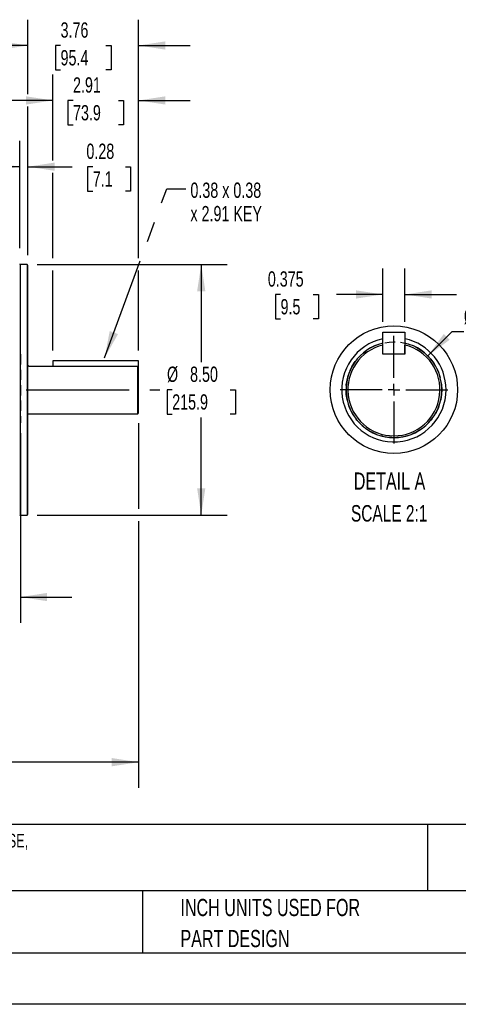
# Model space of a CAD drawing. Header units: inches. Extents: x 0 to 77, y 0 to 59.5.
# Tile 6 of 17: x 29.1 to 44, y 0 to 33.4. Entities that reach past the tile are written whole.
import ezdxf

# ---------------------------------------------------------------- set-up
doc = ezdxf.new("R2010")
doc.units = ezdxf.units.IN
doc.header["$LTSCALE"] = 7
doc.header["$MEASUREMENT"] = 0
doc.linetypes.add('CENTERX2', pattern=[0.8, 0.5, -0.1, 0.1, -0.1])
doc.linetypes.add('HIDDEN', pattern=[0.075, 0.05, -0.025])
for name, color, linetype in [('CENTER', 40, 'CENTERX2'), ('HIDDEN', 102, 'HIDDEN'), ('SLD-DEFPOINTS', 7, 'Continuous')]:
    doc.layers.add(name, color=color, linetype=linetype)
doc.layers.add('DIMENSIONS', color=140, linetype='Continuous', lineweight=25)
doc.layers.add('TEXT', color=140, linetype='Continuous', lineweight=25)
doc.styles.add('SLDTEXTSTYLE0', font='TXT', dxfattribs={"width": 0.7})
doc.dimstyles.new('SLDDIMSTYLE1', dxfattribs={"dimtxt": 0.518519, "dimasz": 0.91, "dimexe": 0, "dimexo": 0.0625, "dimgap": 0.12963, "dimtad": 0, "dimtih": 1, "dimtoh": 1, "dimrnd": 1e-09, "dimdsep": 46, "dimtxsty": 'SLDTEXTSTYLE0', "dimsah": 1, "dimcen": 0.09, "dimadec": 0, "dimazin": 2, "dimtfac": 1, "dimtmove": 0, "dimatfit": 0, "dimfxl": 0, "dimfrac": 2, "dimtolj": 1, "dimtzin": 12, "dimarcsym": 0})
doc.dimstyles.new('SLDDIMSTYLE10', dxfattribs={"dimtxt": 0.518519, "dimasz": 0.91, "dimexe": 0, "dimexo": 0.0625, "dimgap": 0.12963, "dimtad": 0, "dimtih": 1, "dimtoh": 1, "dimdec": 3, "dimlfac": 0.5, "dimrnd": 1e-09, "dimzin": 12, "dimdsep": 46, "dimtxsty": 'SLDTEXTSTYLE0', "dimsah": 1, "dimcen": 0, "dimadec": 0, "dimazin": 3, "dimtfac": 1, "dimtdec": 3, "dimtofl": 0, "dimtmove": 0, "dimatfit": 3, "dimfxl": 0, "dimfrac": 2, "dimtolj": 1, "dimtzin": 12, "dimarcsym": 0})
doc.dimstyles.new('SLDDIMSTYLE11', dxfattribs={"dimtxt": 0.518519, "dimasz": 0.91, "dimexe": 0, "dimexo": 0.0625, "dimgap": 0.12963, "dimtad": 0, "dimtih": 1, "dimtoh": 1, "dimdec": 3, "dimlfac": 0.5, "dimrnd": 1e-09, "dimdsep": 46, "dimtxsty": 'SLDTEXTSTYLE0', "dimsah": 1, "dimcen": 0.09, "dimadec": 0, "dimazin": 2, "dimtfac": 1, "dimtdec": 3, "dimtmove": 0, "dimatfit": 0, "dimfxl": 0, "dimfrac": 2, "dimtolj": 1, "dimtzin": 12, "dimarcsym": 0})
doc.dimstyles.new('SLDDIMSTYLE3', dxfattribs={"dimtxt": 0.518519, "dimasz": 0.91, "dimexe": 0, "dimexo": 0.0625, "dimgap": 0.12963, "dimtad": 0, "dimtih": 1, "dimtoh": 1, "dimrnd": 1e-09, "dimzin": 12, "dimdsep": 46, "dimtxsty": 'SLDTEXTSTYLE0', "dimsah": 1, "dimcen": 0.09, "dimadec": 0, "dimazin": 3, "dimtfac": 1, "dimtofl": 0, "dimtmove": 0, "dimatfit": 3, "dimfxl": 0, "dimfrac": 2, "dimtolj": 1, "dimtzin": 12, "dimarcsym": 0})
doc.dimstyles.new('SLDDIMSTYLE4', dxfattribs={"dimtxt": 0.518519, "dimasz": 0.91, "dimexe": 0, "dimexo": 0.0625, "dimgap": 0.12963, "dimtad": 0, "dimtih": 1, "dimtoh": 1, "dimrnd": 1e-09, "dimzin": 4, "dimdsep": 46, "dimtxsty": 'SLDTEXTSTYLE0', "dimsah": 1, "dimcen": 0.09, "dimadec": 0, "dimazin": 1, "dimtfac": 1, "dimtofl": 0, "dimtmove": 0, "dimatfit": 3, "dimfxl": 0, "dimfrac": 2, "dimtolj": 1, "dimtzin": 12, "dimarcsym": 0})
doc.dimstyles.new('SLDDIMSTYLE5', dxfattribs={"dimtxt": 0.518519, "dimasz": 0.91, "dimexe": 0, "dimexo": 0.0625, "dimgap": 0.12963, "dimtad": 0, "dimtih": 1, "dimtoh": 1, "dimrnd": 1e-09, "dimzin": 12, "dimdsep": 46, "dimtxsty": 'SLDTEXTSTYLE0', "dimsah": 1, "dimcen": 0.09, "dimadec": 0, "dimazin": 3, "dimtfac": 1, "dimtmove": 0, "dimatfit": 0, "dimfxl": 0, "dimfrac": 2, "dimtolj": 1, "dimtzin": 12, "dimarcsym": 0})
doc.dimstyles.new('SLDDIMSTYLE9', dxfattribs={"dimtxt": 0.18, "dimasz": 0.91, "dimexe": 0, "dimexo": 0.0625, "dimgap": 0, "dimtad": 0, "dimtih": 1, "dimtoh": 1, "dimdec": 0, "dimrnd": 1e-09, "dimzin": 0, "dimdsep": 46, "dimtxsty": 'Standard', "dimsah": 1, "dimcen": 0.09, "dimadec": 0, "dimazin": 0, "dimtfac": 0.91, "dimtdec": 0, "dimtofl": 0, "dimtmove": 0, "dimatfit": 3, "dimfxl": 0, "dimfrac": 2, "dimtolj": 1, "dimtzin": 0, "dimarcsym": 0})

# ---------------------------------------------------------------- blocks, each defined once
blk = doc.blocks.new('SW_NOTE_0')
at = {"layer": 'TEXT', "color": 0, "linetype": 'CENTERX2', "lineweight": 18, "char_height": 0.462, "attachment_point": 1, "style": 'SLDTEXTSTYLE0'}
for s, insert in [('U.S. MOTORS ACCU-TORQ PREMIUM EFFICIENCY AC INDUCTION MOTOR, HIGH-PERFORMANCE INVERTER DUTY, 10HP, 3-PHASE,', (0, 0.596)), ('230/460 VAC, 1200RPM, TENV, NEMA 256TC FRAME, ALUMINUM, C-FACE/RIGID BASE MOUNT', (0, -0.314))]:
    blk.add_mtext(s, dxfattribs=dict(at, insert=insert))
blk = doc.blocks.new('SW_NOTE_0_3')
at = {"layer": 'TEXT', "color": 0, "linetype": 'CENTERX2', "lineweight": 18, "char_height": 0.58333, "attachment_point": 1, "style": 'SLDTEXTSTYLE0'}
for s, insert in [('PART DIMENSIONS MAY DIFFER SLIGHTLY', (0, 0.752)), ("DUE TO MANUFACTURER'S VARIANCES", (0, -0.301))]:
    blk.add_mtext(s, dxfattribs=dict(at, insert=insert))
blk = doc.blocks.new('SW_NOTE_0_6')
at = {"layer": 'TEXT', "color": 0, "linetype": 'CENTERX2', "lineweight": 18, "char_height": 0.58333, "attachment_point": 1, "style": 'SLDTEXTSTYLE0'}
for s, insert in [('INCH UNITS USED FOR', (0, 0.752)), ('PART DESIGN', (0, -0.301))]:
    blk.add_mtext(s, dxfattribs=dict(at, insert=insert))
blk = doc.blocks.new('_D_16')
at = {"layer": 'DIMENSIONS'}
for p, q in [((42.935, 21.994), (43.761, 22.821)), ((43.761, 22.821), (44.16, 22.821)), ((44.767, 22.821), (44.593, 22.821)), ((44.593, 22.821), (44.593, 21.996)), ((46.308, 22.821), (46.483, 22.821)), ((46.483, 22.821), (46.483, 21.996)), ((44.593, 21.996), (44.767, 21.996)), ((46.483, 21.996), (46.308, 21.996))]:
    blk.add_line(p, q, dxfattribs=at)
blk.add_solid([(42.935, 21.994), (43.677, 22.539), (43.479, 22.737)], dxfattribs=at)
at = {"layer": 'DIMENSIONS', "char_height": 0.5185, "attachment_point": 1, "style": 'SLDTEXTSTYLE0'}
for s, insert in [('%%c', (44.16, 23.605)), ('1.625', (44.943, 23.605)), ('41.3', (44.767, 22.665))]:
    blk.add_mtext(s, dxfattribs=dict(at, insert=insert))
blk = doc.blocks.new('_D_17')
at = {"layer": 'DIMENSIONS'}
for p, q in [((41.41, 23.152), (41.41, 24.952)), ((42.16, 23.152), (42.16, 24.952)), ((37.937, 24.076), (37.763, 24.076)), ((37.763, 24.076), (37.763, 23.252)), ((39.047, 24.076), (39.221, 24.076)), ((39.221, 24.076), (39.221, 23.252)), ((41.41, 24.077), (39.833, 24.077)), ((42.16, 24.077), (43.91, 24.077)), ((37.763, 23.252), (37.937, 23.252)), ((39.221, 23.252), (39.047, 23.252))]:
    blk.add_line(p, q, dxfattribs=at)
for points in [[(41.41, 24.077), (40.5, 24.217), (40.5, 23.937)], [(42.16, 24.077), (43.07, 23.937), (43.07, 24.217)]]:
    blk.add_solid(points, dxfattribs=at)
at = {"layer": 'DIMENSIONS', "char_height": 0.5185, "attachment_point": 1, "style": 'SLDTEXTSTYLE0'}
for s, insert in [('0.375', (37.506, 24.861)), ('9.5', (37.937, 23.92))]:
    blk.add_mtext(s, dxfattribs=dict(at, insert=insert))
blk = doc.blocks.new('SW_CENTERMARKSYMBOL_6')
at = {"layer": 'CENTER', "color": 0}
for p, q in [((0, 0.4), (0, 1.825)), ((-0.4, 0), (-1.825, 0)), ((0, 0), (-0.2, 0)), ((0, 0), (0, 0.2)), ((0, 0), (0, -0.2)), ((0, 0), (0.2, 0)), ((0.4, 0), (1.825, 0)), ((0, -0.4), (0, -1.825))]:
    blk.add_line(p, q, dxfattribs=at)
blk = doc.blocks.new('_D_19')
at = {"layer": 'DIMENSIONS'}
for p, q in [((29.105, 19.369), (29.105, 12.939)), ((24.355, 14.268), (24.355, 12.939)), ((24.355, 13.814), (22.605, 13.814)), ((26.241, 13.813), (26.067, 13.813)), ((26.067, 13.813), (26.067, 12.988)), ((28.214, 13.813), (28.388, 13.813)), ((28.388, 13.813), (28.388, 12.988)), ((29.105, 13.814), (30.855, 13.814)), ((26.067, 12.988), (26.241, 12.988)), ((28.388, 12.988), (28.214, 12.988))]:
    blk.add_line(p, q, dxfattribs=at)
for points in [[(24.355, 13.814), (23.445, 13.954), (23.445, 13.674)], [(29.105, 13.814), (30.015, 13.674), (30.015, 13.954)]]:
    blk.add_solid(points, dxfattribs=at)
at = {"layer": 'DIMENSIONS', "char_height": 0.5185, "attachment_point": 1, "style": 'SLDTEXTSTYLE0'}
for s, insert in [('4.75', (26.457, 14.597)), ('120.7', (26.241, 13.657))]:
    blk.add_mtext(s, dxfattribs=dict(at, insert=insert))
blk = doc.blocks.new('_D_22')
at = {"layer": 'DIMENSIONS'}
for p, q in [((7.712, 19.76), (7.712, 7.338)), ((33.119, 19.714), (33.119, 16.806)), ((33.119, 16.386), (33.119, 7.338)), ((7.712, 8.213), (18.726, 8.213)), ((19.429, 8.212), (19.255, 8.212)), ((19.255, 8.212), (19.255, 7.388)), ((21.401, 8.212), (21.576, 8.212)), ((21.576, 8.212), (21.576, 7.388)), ((33.119, 8.213), (22.104, 8.213)), ((19.255, 7.388), (19.429, 7.388)), ((21.576, 7.388), (21.401, 7.388))]:
    blk.add_line(p, q, dxfattribs=at)
for points in [[(7.712, 8.213), (8.622, 8.073), (8.622, 8.353)], [(33.119, 8.213), (32.209, 8.353), (32.209, 8.073)]]:
    blk.add_solid(points, dxfattribs=at)
at = {"layer": 'DIMENSIONS', "char_height": 0.5185, "attachment_point": 1, "style": 'SLDTEXTSTYLE0'}
for s, insert in [('25.41', (19.429, 8.997)), ('645.3', (19.429, 8.056))]:
    blk.add_mtext(s, dxfattribs=dict(at, insert=insert))
blk = doc.blocks.new('_D_24')
at = {"layer": 'DIMENSIONS'}
for p, q in [((29.681, 25.096), (36.12, 25.096)), ((35.245, 25.096), (35.245, 21.786)), ((34.259, 20.846), (34.085, 20.846)), ((34.085, 20.846), (34.085, 20.021)), ((36.232, 20.846), (36.406, 20.846)), ((36.406, 20.846), (36.406, 20.021)), ((34.085, 20.021), (34.259, 20.021)), ((35.245, 16.596), (35.245, 19.905)), ((36.406, 20.021), (36.232, 20.021)), ((29.681, 16.596), (36.12, 16.596))]:
    blk.add_line(p, q, dxfattribs=at)
for points in [[(35.245, 25.096), (35.105, 24.186), (35.385, 24.186)], [(35.245, 16.596), (35.385, 17.506), (35.105, 17.506)]]:
    blk.add_solid(points, dxfattribs=at)
at = {"layer": 'DIMENSIONS', "char_height": 0.5185, "attachment_point": 1, "style": 'SLDTEXTSTYLE0'}
for s, insert in [('%%c', (34.083, 21.63)), ('8.50', (34.866, 21.63)), ('215.9', (34.259, 20.69))]:
    blk.add_mtext(s, dxfattribs=dict(at, insert=insert))
blk = doc.blocks.new('_D_25')
at = {"layer": 'DIMENSIONS'}
for p, q in [((30.209, 28.62), (30.209, 31.532)), ((33.119, 25.306), (33.119, 31.532)), ((30.209, 30.657), (28.459, 30.657)), ((30.893, 30.656), (30.719, 30.656)), ((30.719, 30.656), (30.719, 29.831)), ((32.434, 30.656), (32.608, 30.656)), ((32.608, 30.656), (32.608, 29.831)), ((33.119, 30.657), (34.869, 30.657)), ((30.719, 29.831), (30.893, 29.831)), ((32.608, 29.831), (32.434, 29.831)), ((30.209, 25.306), (30.209, 28.2)), ((30.209, 22.174), (30.209, 24.886)), ((33.119, 22.174), (33.119, 24.886))]:
    blk.add_line(p, q, dxfattribs=at)
for points in [[(30.209, 30.657), (29.299, 30.797), (29.299, 30.517)], [(33.119, 30.657), (34.029, 30.517), (34.029, 30.797)]]:
    blk.add_solid(points, dxfattribs=at)
at = {"layer": 'DIMENSIONS', "char_height": 0.5185, "attachment_point": 1, "style": 'SLDTEXTSTYLE0'}
for s, insert in [('2.91', (30.893, 31.441)), ('73.9', (30.893, 30.5))]:
    blk.add_mtext(s, dxfattribs=dict(at, insert=insert))
blk = doc.blocks.new('_D_26')
at = {"layer": 'DIMENSIONS'}
for p, q in [((29.082, 25.644), (29.082, 29.285)), ((29.362, 25.415), (29.362, 29.285)), ((29.082, 28.41), (27.332, 28.41)), ((29.362, 28.41), (30.86, 28.41)), ((31.563, 28.409), (31.389, 28.409)), ((31.389, 28.409), (31.389, 27.584)), ((32.673, 28.409), (32.847, 28.409)), ((32.847, 28.409), (32.847, 27.584)), ((31.389, 27.584), (31.563, 27.584)), ((32.847, 27.584), (32.673, 27.584))]:
    blk.add_line(p, q, dxfattribs=at)
for points in [[(29.082, 28.41), (28.172, 28.55), (28.172, 28.27)], [(29.362, 28.41), (30.272, 28.27), (30.272, 28.55)]]:
    blk.add_solid(points, dxfattribs=at)
at = {"layer": 'DIMENSIONS', "char_height": 0.5185, "attachment_point": 1, "style": 'SLDTEXTSTYLE0'}
for s, insert in [('0.28', (31.347, 29.193)), ('7.1', (31.563, 28.253))]:
    blk.add_mtext(s, dxfattribs=dict(at, insert=insert))
blk = doc.blocks.new('_D_29')
at = {"layer": 'DIMENSIONS'}
for p, q in [((9.811, 24.449), (9.811, 33.396)), ((29.362, 30.867), (29.362, 33.396)), ((9.811, 32.521), (17.897, 32.521)), ((18.6, 32.52), (18.426, 32.52)), ((18.426, 32.52), (18.426, 31.696)), ((20.573, 32.52), (20.747, 32.52)), ((20.747, 32.52), (20.747, 31.696)), ((29.362, 32.521), (21.276, 32.521)), ((18.426, 31.696), (18.6, 31.696)), ((20.747, 31.696), (20.573, 31.696)), ((29.362, 25.415), (29.362, 30.447))]:
    blk.add_line(p, q, dxfattribs=at)
for points in [[(9.811, 32.521), (10.721, 32.381), (10.721, 32.661)], [(29.362, 32.521), (28.452, 32.661), (28.452, 32.381)]]:
    blk.add_solid(points, dxfattribs=at)
at = {"layer": 'DIMENSIONS', "char_height": 0.5185, "attachment_point": 1, "style": 'SLDTEXTSTYLE0'}
for s, insert in [('19.55', (18.6, 33.305)), ('496.6', (18.6, 32.364))]:
    blk.add_mtext(s, dxfattribs=dict(at, insert=insert))
blk = doc.blocks.new('_D_30')
at = {"layer": 'DIMENSIONS'}
for p, q in [((29.362, 30.867), (29.362, 33.396)), ((33.119, 25.306), (33.119, 33.396)), ((29.362, 32.521), (27.612, 32.521)), ((30.47, 32.52), (30.296, 32.52)), ((30.296, 32.52), (30.296, 31.696)), ((32.011, 32.52), (32.185, 32.52)), ((32.185, 32.52), (32.185, 31.696)), ((33.119, 32.521), (34.869, 32.521)), ((30.296, 31.696), (30.47, 31.696)), ((32.185, 31.696), (32.011, 31.696)), ((29.362, 25.415), (29.362, 30.447)), ((33.119, 22.174), (33.119, 24.886))]:
    blk.add_line(p, q, dxfattribs=at)
for points in [[(29.362, 32.521), (28.452, 32.661), (28.452, 32.381)], [(33.119, 32.521), (34.029, 32.381), (34.029, 32.661)]]:
    blk.add_solid(points, dxfattribs=at)
at = {"layer": 'DIMENSIONS', "char_height": 0.5185, "attachment_point": 1, "style": 'SLDTEXTSTYLE0'}
for s, insert in [('3.76', (30.47, 33.305)), ('95.4', (30.47, 32.364))]:
    blk.add_mtext(s, dxfattribs=dict(at, insert=insert))
blk = doc.blocks.new('SW_NOTE_0_8')
at = {"layer": 'TEXT', "color": 0, "linetype": 'CENTERX2', "lineweight": 18, "attachment_point": 1, "style": 'SLDTEXTSTYLE0'}
for s, insert, char_height in [('0.38 x 0.38', (0.151, 0.207), 0.51852), ('x 2.91 KEY', (0.151, -0.587), 0.5185)]:
    blk.add_mtext(s, dxfattribs=dict(at, insert=insert, char_height=char_height))

msp = doc.modelspace()

# ---------------------------------------------------------------- linework, layer by layer
for p, q in [((29.330967, 25.095695), (29.097967, 25.095695)), ((29.097967, 25.095695), (29.097967, 20.845695)), ((29.361967, 25.064695), (29.330967, 25.095695)), ((29.330967, 25.095695), (29.330967, 20.845695)), ((29.361967, 16.626695), (29.361967, 25.064695)), ((41.410466, 22.052078), (41.410466, 22.802077)), ((41.410466, 22.802077), (42.160464, 22.802077)), ((42.160464, 22.802077), (42.160464, 22.052078)), ((41.410464, 22.362426), (41.410464, 22.426217)), ((41.410464, 22.052078), (41.410464, 22.362426)), ((42.160464, 22.052078), (41.410464, 22.052078)), ((42.160464, 22.052078), (41.410466, 22.052078)), ((42.160464, 22.052078), (42.160464, 22.362426)), ((30.208717, 21.824194), (30.208717, 21.636264)), ((33.118717, 21.824194), (30.208717, 21.824194)), ((33.118717, 21.604369), (33.118717, 21.824194)), ((29.373716, 21.658195), (29.361967, 21.658195)), ((33.087716, 21.636264), (29.407999, 21.636264)), ((33.087716, 20.033195), (33.087716, 21.636264)), ((33.118717, 21.604369), (33.087716, 21.636264)), ((33.118717, 20.064195), (33.118717, 21.604369)), ((29.097967, 20.845695), (29.097967, 16.595695)), ((29.330967, 20.845695), (29.330967, 16.595695)), ((33.087716, 20.033195), (33.118717, 20.064195)), ((29.361967, 20.033195), (33.087716, 20.033195)), ((29.097967, 16.595695), (29.330967, 16.595695)), ((29.330967, 16.595695), (29.361967, 16.626695))]:
    msp.add_line(p, q)
at = {"color": 7, "linetype": 'Continuous'}
msp.add_line((77.000681, 0.000737), (0.000681, 0.000737), dxfattribs=at)
at = {"flags": 128}
msp.add_lwpolyline([(29.407999, 21.636264), (29.37172, 21.656465), (29.373716, 21.655324)], dxfattribs=at)
for centre, radius, start, end in [((29.097967, 25.111695), 0.016, 180, 270), ((41.785465, 20.845078), 1.77, 102.2315855, 0.0000002), ((41.785464, 20.845078), 1.625, 103.342364, 76.657636), ((41.785464, 20.845078), 1.77, 0.0000095, 77.7683673), ((41.785464, 20.845078), 1.563, 103.8820105, 76.1179895), ((29.097967, 16.579695), 0.016, 90, 180)]:
    msp.add_arc(centre, radius, start, end)
at = {"layer": 'CENTER'}
msp.add_line((6.898825, 20.845695), (33.838956, 20.845695), dxfattribs=at)
at = {"layer": 'HIDDEN'}
msp.add_line((29.104967, 22.05061), (29.104967, 19.719048), dxfattribs=at)
msp.add_circle((41.785465, 20.845078), 1.625, dxfattribs=at)
at = {"layer": 'SLD-DEFPOINTS'}
msp.add_circle((41.785465, 20.845073), 2.163129, dxfattribs=at)
at = {"layer": 'TEXT'}
for p, q in [((75.25, 6.097746), (1.75, 6.097746)), ((42.92568, 6.097746), (42.92568, 3.85)), ((75.25, 3.85), (1.75, 3.85)), ((33.249029, 3.85), (33.249029, 1.75)), ((1.75, 1.75), (75.25, 1.75))]:
    msp.add_line(p, q, dxfattribs=at)

# ---------------------------------------------------------------- block references
at = {"layer": 'CENTER'}
msp.add_blockref('SW_CENTERMARKSYMBOL_6', (41.785464, 20.845078), dxfattribs=at)
at = {"layer": 'TEXT', "linetype": 'CENTERX2', "lineweight": 18}
for name, p in [('SW_NOTE_0_8', (34.727184, 27.66487)), ('SW_NOTE_0', (1.980392, 5.186344)), ('SW_NOTE_0_3', (15.190354, 2.931034)), ('SW_NOTE_0_6', (34.539679, 2.823833))]:
    msp.add_blockref(name, p, dxfattribs=at)

# ---------------------------------------------------------------- texts
at = {"layer": 'TEXT', "linetype": 'CENTERX2', "lineweight": 18, "attachment_point": 2, "style": 'SLDTEXTSTYLE0'}
for s, insert, char_height in [('DETAIL A', (41.636246, 18.038995), 0.5833333), ('SCALE 2:1', (41.623183, 16.93334), 0.56)]:
    msp.add_mtext(s, dxfattribs=dict(at, insert=insert, char_height=char_height))

# ---------------------------------------------------------------- dimensions: what is measured, and where the dimension line sits
at = {"layer": 'DIMENSIONS'}
for base, p1, p2, dimstyle, picture, middle in [((29.361967, 32.521274), (9.810967, 24.098968), (29.361967, 25.064695), 'SLDDIMSTYLE3', '_D_29', (19.586467, 32.521274)), ((33.118717, 32.521274), (29.361967, 25.064695), (33.118717, 21.824194), 'SLDDIMSTYLE5', '_D_30', (31.240342, 32.521274)), ((30.208717, 30.657083), (33.118717, 21.824194), (30.208717, 21.824194), 'SLDDIMSTYLE5', '_D_25', (31.663717, 30.657083)), ((29.361967, 28.409895), (29.081967, 25.293617), (29.361967, 25.064695), 'SLDDIMSTYLE1', '_D_26', (32.117816, 28.409895)), ((42.160465, 24.077494), (41.410466, 22.802077), (42.160465, 22.802077), 'SLDDIMSTYLE11', '_D_17', (38.491937, 24.077494)), ((24.354967, 13.814024), (29.104967, 19.719048), (24.354967, 14.617695), 'SLDDIMSTYLE5', '_D_19', (27.227616, 13.814024))]:
    dim = msp.add_linear_dim(base=base, p1=p1, p2=p2, dimstyle=dimstyle, dxfattribs=at)
    dim.commit()
    dim.dimension.update_dxf_attribs({"geometry": picture, "text_midpoint": middle, "dimtype": 160})
dim = msp.add_linear_dim(base=(35.245377, 25.095695), p1=(29.330967, 16.595695), p2=(29.330967, 25.095695), angle=90, text='%%c<>', dimstyle='SLDDIMSTYLE4', dxfattribs=at)
dim.commit()
dim.dimension.update_dxf_attribs({"geometry": '_D_24', "text_midpoint": (35.245377, 20.845695), "dimtype": 160})
dim = msp.add_diameter_dim_2p(p1=(40.636416, 19.69603), p2=(42.934513, 21.994127), dimstyle='SLDDIMSTYLE10', dxfattribs=at)
dim.commit()
dim.dimension.update_dxf_attribs({"geometry": '_D_16', "text_midpoint": (45.537744, 22.820958), "dimtype": 163})
dim = msp.add_linear_dim(base=(33.118716, 8.213177), p1=(7.711667, 20.110429), p2=(33.118717, 20.064195), angle=359.9999995, dimstyle='SLDDIMSTYLE3', dxfattribs=at)
dim.commit()
dim.dimension.update_dxf_attribs({"geometry": '_D_22', "text_midpoint": (20.415191, 8.213177), "dimtype": 160})

# ---------------------------------------------------------------- leaders
at = {"layer": 'TEXT', "linetype": 'CENTERX2', "lineweight": 18}
msp.add_leader([(31.965102, 21.930489), (34.076023, 27.66487), (34.727184, 27.66487)], dimstyle='SLDDIMSTYLE9', dxfattribs=at)

doc.saveas('drawing.dxf')
